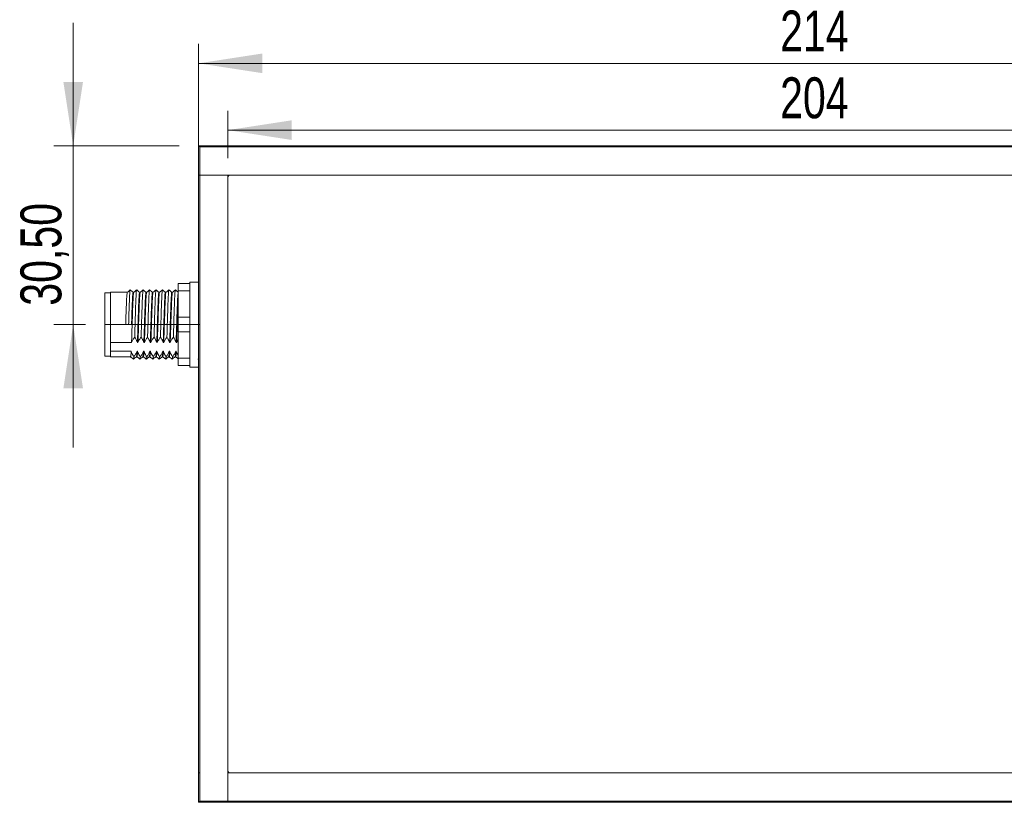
# Model space of a CAD drawing. Header units: millimetres. Extents: x 16 to 406, y 17 to 284.
# Tile 16 of 28: x 200 to 251, y 124 to 165. Entities that reach past the tile are written whole.
import ezdxf

# ---------------------------------------------------------------- set-up
doc = ezdxf.new("R2010")
doc.units = ezdxf.units.MM
doc.linetypes.add('CENTERX2', pattern=[20.32, 12.7, -2.54, 2.54, -2.54])
doc.styles.add('SLDTEXTSTYLE0', font='TXT', dxfattribs={"width": 0.75})
doc.dimstyles.new('SLDDIMSTYLE0', dxfattribs={"dimtxt": 2.116667, "dimasz": 3.302, "dimexe": 0, "dimexo": 0.0625, "dimgap": 0.529167, "dimtad": 1, "dimtoh": 1, "dimlfac": 3.3, "dimrnd": 1e-09, "dimzin": 12, "dimdsep": 46, "dimtxsty": 'SLDTEXTSTYLE0', "dimsah": 1, "dimcen": 0.09, "dimadec": 0, "dimazin": 0, "dimtfac": 1, "dimtofl": 0, "dimtmove": 0, "dimatfit": 3, "dimfxl": 1, "dimtolj": 1, "dimtzin": 12, "dimarcsym": 0})
doc.dimstyles.new('SLDDIMSTYLE2', dxfattribs={"dimtxt": 2.116667, "dimasz": 3.302, "dimexe": 0, "dimexo": 0.0625, "dimgap": 0.529167, "dimtad": 1, "dimtoh": 1, "dimlfac": 3.3, "dimrnd": 1e-09, "dimzin": 12, "dimdsep": 46, "dimtxsty": 'SLDTEXTSTYLE0', "dimsah": 1, "dimcen": 0.09, "dimadec": 0, "dimazin": 0, "dimtfac": 1, "dimtofl": 0, "dimtmove": 0, "dimatfit": 3, "dimfxl": 1, "dimtolj": 1, "dimtzin": 12, "dimarcsym": 0})

# ---------------------------------------------------------------- blocks, each defined once
blk = doc.blocks.new('*D84')
at = {"color": 7, "linetype": 'Continuous', "lineweight": 0}
for p, q in [((202.655, 158.201), (202.655, 164.551)), ((208.134, 158.201), (201.655, 158.201)), ((202.655, 148.958), (202.655, 158.201)), ((203.285, 148.958), (201.655, 148.958)), ((202.655, 148.958), (202.655, 142.608))]:
    blk.add_line(p, q, dxfattribs=at)
for points in [[(202.655, 158.201), (203.163, 161.503), (202.147, 161.503)], [(202.655, 148.958), (202.147, 145.656), (203.163, 145.656)]]:
    blk.add_solid(points, dxfattribs=at)
at = {"color": 7, "linetype": 'Continuous', "lineweight": 0, "insert": (199.927, 149.931), "char_height": 2.1167, "attachment_point": 1, "rotation": 90, "style": 'SLDTEXTSTYLE0'}
blk.add_mtext('30,50', dxfattribs=at)
blk = doc.blocks.new('*D87')
at = {"color": 7, "linetype": 'Continuous', "lineweight": 0}
for p, q in [((210.649, 157.564), (210.649, 160.009)), ((272.467, 157.564), (272.467, 160.009)), ((272.467, 159.009), (210.649, 159.009))]:
    blk.add_line(p, q, dxfattribs=at)
for points in [[(210.649, 159.009), (213.951, 158.501), (213.951, 159.517)], [(272.467, 159.009), (269.165, 159.517), (269.165, 158.501)]]:
    blk.add_solid(points, dxfattribs=at)
at = {"color": 7, "linetype": 'Continuous', "lineweight": 0, "insert": (239.198, 161.738), "char_height": 2.1167, "attachment_point": 1, "style": 'SLDTEXTSTYLE0'}
blk.add_mtext('204', dxfattribs=at)
blk = doc.blocks.new('*D88')
at = {"color": 7, "linetype": 'Continuous', "lineweight": 0}
for p, q in [((209.134, 157.686), (209.134, 163.461)), ((273.982, 159.201), (273.982, 163.461)), ((209.134, 162.461), (273.982, 162.461))]:
    blk.add_line(p, q, dxfattribs=at)
for points in [[(209.134, 162.461), (212.436, 161.953), (212.436, 162.969)], [(273.982, 162.461), (270.68, 162.969), (270.68, 161.953)]]:
    blk.add_solid(points, dxfattribs=at)
at = {"color": 7, "linetype": 'Continuous', "lineweight": 0, "insert": (239.198, 165.19), "char_height": 2.1167, "attachment_point": 1, "style": 'SLDTEXTSTYLE0'}
blk.add_mtext('214', dxfattribs=at)

msp = doc.modelspace()

# ---------------------------------------------------------------- linework, layer by layer
at = {"color": 7, "linetype": 'Continuous', "lineweight": 15}
for p, q in [((209.1335, 158.2008), (209.1941, 158.1402)), ((209.1335, 158.2008), (210.6487, 158.2008)), ((209.1335, 156.6856), (209.1335, 158.2008)), ((209.1941, 158.1402), (209.1941, 156.6856)), ((210.6487, 158.1402), (209.1941, 158.1402)), ((210.6487, 158.1402), (210.6487, 158.2008)), ((210.6487, 158.2008), (272.4669, 158.2008)), ((272.4669, 158.1402), (210.6487, 158.1402)), ((209.1335, 125.7765), (209.1335, 156.6856)), ((209.1335, 156.6856), (209.1941, 156.6856)), ((209.1941, 156.6856), (209.1335, 156.6856)), ((209.1941, 156.6856), (209.1941, 125.7765)), ((209.1941, 156.6856), (210.6487, 156.6856)), ((272.4669, 156.6856), (209.1941, 156.6856)), ((210.6487, 156.6856), (210.6487, 124.322)), ((210.6487, 125.8977), (210.6487, 156.5644)), ((210.7699, 156.6856), (272.3457, 156.6856)), ((208.0729, 151.0796), (208.679, 151.0796)), ((208.0729, 150.7008), (208.0729, 151.0796)), ((208.679, 150.7008), (208.0729, 150.7008)), ((208.0729, 150.7008), (208.0729, 149.3371)), ((208.679, 151.1553), (208.679, 151.0796)), ((208.679, 151.0796), (208.679, 150.7008)), ((208.679, 150.7008), (208.679, 150.5143)), ((204.2851, 147.322), (204.2851, 150.5947)), ((204.5881, 148.025), (204.5881, 150.625)), ((208.679, 150.5143), (208.679, 149.5236)), ((208.0729, 148.5796), (208.0729, 149.3371)), ((208.0729, 149.3371), (208.679, 149.3371)), ((208.679, 149.5236), (208.679, 149.3371)), ((208.679, 149.3371), (208.679, 148.5796)), ((205.3684, 148.9583), (205.5199, 148.9583)), ((205.5199, 148.9583), (205.6714, 148.9583)), ((208.679, 148.5796), (208.0729, 148.5796)), ((208.0729, 148.5796), (208.0729, 147.2159)), ((208.679, 148.5796), (208.679, 148.3931)), ((208.679, 148.3931), (208.679, 147.4024)), ((204.5881, 148.025), (205.67, 148.025)), ((204.5881, 148.025), (204.5881, 147.8013)), ((204.5881, 147.8013), (204.5881, 147.5776)), ((205.973, 148.025), (206.0033, 148.025)), ((206.3063, 148.025), (206.3366, 148.025)), ((206.6397, 148.025), (206.67, 148.025)), ((206.973, 148.025), (207.0033, 148.025)), ((207.3063, 148.025), (207.3366, 148.025)), ((207.6397, 148.025), (207.67, 148.025)), ((207.973, 148.025), (208.0033, 148.025)), ((205.6501, 147.5776), (204.5881, 147.5776)), ((204.5881, 147.2917), (204.5881, 147.5776)), ((205.9835, 147.5776), (205.9532, 147.5776)), ((206.3168, 147.5776), (206.2865, 147.5776)), ((206.6501, 147.5776), (206.6198, 147.5776)), ((206.9835, 147.5776), (206.9532, 147.5776)), ((207.3168, 147.5776), (207.2865, 147.5776)), ((207.6501, 147.5776), (207.6198, 147.5776)), ((207.9835, 147.5776), (207.9532, 147.5776)), ((208.0729, 147.2159), (208.679, 147.2159)), ((208.0729, 146.8371), (208.0729, 147.2159)), ((208.679, 147.4024), (208.679, 147.2159)), ((208.679, 147.2159), (208.679, 146.8371)), ((208.679, 146.8371), (208.0729, 146.8371)), ((208.679, 146.8371), (208.679, 146.7614)), ((209.1941, 125.7765), (209.1335, 125.7765)), ((209.1335, 124.2614), (209.1335, 125.7765)), ((209.1941, 125.7765), (209.1941, 124.322)), ((210.6487, 125.7765), (210.6487, 124.322)), ((210.6487, 125.7765), (273.9214, 125.7765)), ((272.3457, 125.7765), (210.7699, 125.7765)), ((209.1335, 124.2614), (209.1941, 124.322)), ((210.6487, 124.2614), (209.1335, 124.2614)), ((209.1941, 124.322), (210.6487, 124.322)), ((210.6487, 124.322), (210.6487, 124.2614)), ((210.6487, 124.322), (272.4669, 124.322)), ((210.6487, 124.2614), (210.6487, 124.322)), ((272.4669, 124.2614), (210.6487, 124.2614))]:
    msp.add_line(p, q, dxfattribs=at)
at = {"color": 7, "linetype": 'CENTERX2', "lineweight": 0}
msp.add_line((204.2851, 148.9583), (209.1941, 148.9583), dxfattribs=at)
at = {"color": 7, "linetype": 'Continuous', "lineweight": 15}
for centre, start, end in [((210.7699, 156.5644), 90, 180), ((210.7699, 125.8977), 180, 270)]:
    msp.add_arc(centre, 0.1212, start, end, dxfattribs=at)
for points, knots in [([(205.6032, 150.7462), (205.5779, 150.726), (205.5274, 150.6856), (205.4768, 150.6452), (205.4516, 150.625)], [0, 0, 0, 0, 0.4999968, 1, 1, 1, 1]), ([(205.6032, 150.7284), (205.601, 150.7324), (205.5939, 150.7454), (205.581, 150.6106), (205.5655, 150.3395), (205.5509, 149.9462), (205.5349, 149.4744), (205.5249, 149.1295), (205.5199, 148.9583)], [0, 0, 0, 0, 0.0798822, 0.2650562, 0.4495717, 0.6312445, 0.8170144, 1, 1, 1, 1]), ([(205.7565, 150.624), (205.7313, 150.6442), (205.6807, 150.6846), (205.6302, 150.725), (205.605, 150.7452)], [0, 0, 0, 0, 0.4999993, 1, 1, 1, 1]), ([(205.9354, 150.7457), (205.9101, 150.7255), (205.8596, 150.6851), (205.8091, 150.6447), (205.7838, 150.6245)], [0, 0, 0, 0, 0.5000063, 1, 1, 1, 1]), ([(205.9378, 150.7302), (205.9363, 150.7358), (205.9298, 150.7597), (205.9178, 150.6512), (205.9019, 150.4095), (205.8875, 150.0375), (205.8717, 149.5797), (205.8574, 149.1122), (205.8454, 148.6798), (205.8376, 148.4346), (205.8336, 148.3106)], [0, 0, 0, 0, 0.045355, 0.1925315, 0.3404963, 0.4852993, 0.6333119, 0.780405, 0.8889715, 1, 1, 1, 1]), ([(206.0893, 150.6245), (206.064, 150.6447), (206.0135, 150.6851), (205.963, 150.7256), (205.9377, 150.7458)], [0, 0, 0, 0, 0.5000026, 1, 1, 1, 1]), ([(206.2687, 150.7457), (206.2435, 150.7255), (206.1929, 150.6851), (206.1424, 150.6447), (206.1171, 150.6245)], [0, 0, 0, 0, 0.5000018, 1, 1, 1, 1]), ([(206.2711, 150.7392), (206.2706, 150.7417), (206.2651, 150.7696), (206.2546, 150.6836), (206.2385, 150.4745), (206.224, 150.1247), (206.2084, 149.683), (206.1934, 149.2047), (206.1804, 148.7332), (206.1714, 148.4525), (206.1669, 148.3106)], [0, 0, 0, 0, 0.0146599, 0.1609068, 0.3092476, 0.4542886, 0.6017229, 0.7495516, 0.8734437, 1, 1, 1, 1]), ([(206.4226, 150.6245), (206.3974, 150.6447), (206.3468, 150.6851), (206.2963, 150.7256), (206.271, 150.7458)], [0, 0, 0, 0, 0.49999357, 1, 1, 1, 1]), ([(206.6021, 150.7457), (206.5768, 150.7255), (206.5263, 150.6851), (206.4757, 150.6447), (206.4505, 150.6245)], [0, 0, 0, 0, 0.5000063, 1, 1, 1, 1]), ([(206.6019, 150.7313), (206.5984, 150.7267), (206.5898, 150.7154), (206.5752, 150.5273), (206.5604, 150.2092), (206.5452, 149.7829), (206.5294, 149.2973), (206.5153, 148.7871), (206.5053, 148.4704), (206.5003, 148.3106)], [0, 0, 0, 0, 0.1083483, 0.26037767, 0.40966021, 0.55979338, 0.71167234, 0.85456663, 1, 1, 1, 1]), ([(206.756, 150.6245), (206.7307, 150.6447), (206.6802, 150.6851), (206.6296, 150.7256), (206.6044, 150.7458)], [0, 0, 0, 0, 0.5000026, 1, 1, 1, 1]), ([(206.9354, 150.7457), (206.9101, 150.7255), (206.8596, 150.6851), (206.8091, 150.6447), (206.7838, 150.6245)], [0, 0, 0, 0, 0.5000018, 1, 1, 1, 1]), ([(206.9353, 150.7299), (206.9328, 150.7302), (206.9254, 150.7312), (206.9119, 150.5786), (206.8967, 150.2874), (206.8819, 149.8802), (206.8658, 149.3993), (206.8512, 148.8809), (206.8403, 148.5159), (206.8343, 148.333), (206.8336, 148.3106)], [0, 0, 0, 0, 0.0762709, 0.2280785, 0.3784077, 0.5275057, 0.6795389, 0.8285543, 0.9789798, 1, 1, 1, 1]), ([(207.0893, 150.6245), (207.064, 150.6447), (207.0135, 150.6851), (206.963, 150.7256), (206.9377, 150.7458)], [0, 0, 0, 0, 0.49999357, 1, 1, 1, 1]), ([(207.2687, 150.7457), (207.2435, 150.7255), (207.1929, 150.6851), (207.1424, 150.6447), (207.1171, 150.6245)], [0, 0, 0, 0, 0.5000063, 1, 1, 1, 1]), ([(207.2687, 150.7342), (207.2672, 150.736), (207.2609, 150.7439), (207.2487, 150.6238), (207.2331, 150.361), (207.2186, 149.974), (207.2026, 149.5061), (207.1875, 148.9921), (207.1758, 148.586), (207.1688, 148.368), (207.1669, 148.3106)], [0, 0, 0, 0, 0.0444314, 0.1957131, 0.3468602, 0.4953272, 0.6472078, 0.7972097, 0.9465627, 1, 1, 1, 1]), ([(207.4227, 150.6245), (207.3974, 150.6447), (207.3468, 150.6851), (207.2963, 150.7256), (207.271, 150.7458)], [0, 0, 0, 0, 0.5000026, 1, 1, 1, 1]), ([(207.6021, 150.7457), (207.5768, 150.7255), (207.5263, 150.6851), (207.4757, 150.6447), (207.4505, 150.6245)], [0, 0, 0, 0, 0.5000018, 1, 1, 1, 1]), ([(207.6044, 150.7371), (207.6032, 150.7404), (207.5971, 150.7566), (207.5855, 150.6642), (207.5696, 150.4289), (207.5552, 150.0643), (207.5394, 149.6109), (207.5238, 149.1033), (207.5114, 148.6571), (207.5032, 148.4034), (207.5003, 148.3106)], [0, 0, 0, 0, 0.0361355, 0.1830726, 0.3311914, 0.4760272, 0.6239071, 0.7712611, 0.9163449, 1, 1, 1, 1]), ([(207.756, 150.6245), (207.7307, 150.6447), (207.6802, 150.6851), (207.6296, 150.7256), (207.6044, 150.7458)], [0, 0, 0, 0, 0.49999357, 1, 1, 1, 1]), ([(207.9354, 150.7457), (207.9101, 150.7255), (207.8596, 150.6851), (207.8091, 150.6447), (207.7838, 150.6245)], [0, 0, 0, 0, 0.5000063, 1, 1, 1, 1]), ([(207.9353, 150.7378), (207.931, 150.7266), (207.9216, 150.7023), (207.9062, 150.4878), (207.8916, 150.1514), (207.8761, 149.713), (207.8603, 149.2142), (207.8469, 148.7292), (207.8377, 148.439), (207.8336, 148.3106)], [0, 0, 0, 0, 0.1309488, 0.2829371, 0.4316544, 0.5824224, 0.7339979, 0.8823344, 1, 1, 1, 1]), ([(208.0729, 150.6376), (208.0531, 150.6535), (208.0081, 150.6895), (207.963, 150.7256), (207.9377, 150.7458)], [0, 0, 0, 0, 0.4394173, 1, 1, 1, 1]), ([(205.4516, 150.6084), (205.4495, 150.6121), (205.4424, 150.6242), (205.4295, 150.4985), (205.414, 150.2459), (205.3994, 149.8792), (205.3834, 149.4394), (205.3734, 149.1179), (205.3684, 148.9583)], [0, 0, 0, 0, 0.0792571, 0.2645572, 0.4491983, 0.6309937, 0.8168903, 1, 1, 1, 1]), ([(205.7838, 150.6162), (205.7831, 150.6183), (205.7774, 150.6351), (205.7663, 150.5343), (205.7504, 150.3117), (205.736, 149.9642), (205.7201, 149.5378), (205.7047, 149.0617), (205.6901, 148.5781), (205.6779, 148.2334), (205.6714, 148.0612), (205.67, 148.025)], [0, 0, 0, 0, 0.01903927, 0.15418844, 0.2900618, 0.42303086, 0.55894809, 0.69402072, 0.82738803, 0.96364189, 1, 1, 1, 1]), ([(205.7548, 150.6084), (205.7526, 150.6121), (205.7455, 150.6244), (205.7325, 150.4986), (205.717, 150.2459), (205.7025, 149.8792), (205.6864, 149.4394), (205.6764, 149.1179), (205.6714, 148.9583)], [0, 0, 0, 0, 0.0808166, 0.2658029, 0.4501312, 0.6316188, 0.8172005, 1, 1, 1, 1]), ([(206.0881, 150.613), (206.087, 150.6166), (206.0809, 150.6363), (206.0693, 150.5355), (206.0535, 150.3114), (206.0391, 149.9643), (206.0232, 149.5377), (206.0077, 149.0617), (205.9931, 148.5781), (205.981, 148.2334), (205.9744, 148.0612), (205.973, 148.025)], [0, 0, 0, 0, 0.0304817, 0.1640544, 0.2983429, 0.4297609, 0.5640928, 0.6975898, 0.8294015, 0.964066, 1, 1, 1, 1]), ([(206.1171, 150.6205), (206.1125, 150.6069), (206.1027, 150.5784), (206.087, 150.3675), (206.0725, 150.0468), (206.0569, 149.6337), (206.0411, 149.1652), (206.0267, 148.6801), (206.0135, 148.2944), (206.0058, 148.091), (206.0033, 148.025)], [0, 0, 0, 0, 0.12578784, 0.26188082, 0.39494549, 0.53020642, 0.6658293, 0.79872327, 0.93465313, 1, 1, 1, 1]), ([(206.4214, 150.6236), (206.4213, 150.6241), (206.4162, 150.6468), (206.4061, 150.5653), (206.39, 150.3721), (206.3755, 150.0455), (206.3599, 149.634), (206.3442, 149.1651), (206.3298, 148.6801), (206.3165, 148.2944), (206.3088, 148.091), (206.3063, 148.025)], [0, 0, 0, 0, 0.0027451, 0.1354356, 0.2700267, 0.4016229, 0.5353911, 0.6695172, 0.8009446, 0.9353743, 1, 1, 1, 1]), ([(206.4504, 150.611), (206.4468, 150.6067), (206.4383, 150.5962), (206.4237, 150.4209), (206.4089, 150.1243), (206.3937, 149.7272), (206.3777, 149.2678), (206.3633, 148.7832), (206.3491, 148.3567), (206.3403, 148.1215), (206.3366, 148.025)], [0, 0, 0, 0, 0.0967014, 0.2328881, 0.3666137, 0.5011015, 0.6371534, 0.7701414, 0.9056234, 1, 1, 1, 1]), ([(206.7547, 150.6146), (206.7507, 150.6102), (206.7418, 150.6001), (206.7267, 150.4214), (206.7119, 150.1242), (206.6967, 149.7272), (206.6807, 149.2678), (206.6663, 148.7832), (206.6521, 148.3567), (206.6433, 148.1215), (206.6397, 148.025)], [0, 0, 0, 0, 0.1069508, 0.2415923, 0.3738005, 0.5067623, 0.6412705, 0.7727495, 0.9066943, 1, 1, 1, 1]), ([(206.7837, 150.6077), (206.7813, 150.6088), (206.7738, 150.6121), (206.7604, 150.4683), (206.7452, 150.1974), (206.7304, 149.8177), (206.7143, 149.3692), (206.6997, 148.8867), (206.6847, 148.4201), (206.6748, 148.1527), (206.67, 148.025)], [0, 0, 0, 0, 0.0677481, 0.2037825, 0.3384916, 0.4720972, 0.6083337, 0.7418651, 0.8766607, 1, 1, 1, 1]), ([(207.0881, 150.6088), (207.0852, 150.6105), (207.0773, 150.6151), (207.0635, 150.4689), (207.0482, 150.1973), (207.0335, 149.8177), (207.0174, 149.3692), (207.0027, 148.8867), (206.9878, 148.4201), (206.9778, 148.1527), (206.973, 148.025)], [0, 0, 0, 0, 0.07848211, 0.21295016, 0.34610823, 0.47817551, 0.61284334, 0.74483731, 0.8780808, 1, 1, 1, 1]), ([(207.1184, 150.6091), (207.1166, 150.6132), (207.1097, 150.6282), (207.0972, 150.5104), (207.0815, 150.266), (207.0671, 149.9052), (207.0511, 149.4688), (207.036, 148.9903), (207.0204, 148.4845), (207.0093, 148.1845), (207.0033, 148.025)], [0, 0, 0, 0, 0.0501599, 0.1842224, 0.3181655, 0.4497329, 0.5843263, 0.7172543, 0.849607, 1, 1, 1, 1]), ([(207.4214, 150.6091), (207.4196, 150.6132), (207.4128, 150.6282), (207.4002, 150.5104), (207.3846, 150.266), (207.3701, 149.9052), (207.3541, 149.4688), (207.339, 148.9903), (207.3234, 148.4845), (207.3123, 148.1845), (207.3063, 148.025)], [0, 0, 0, 0, 0.0501599, 0.1842224, 0.3181655, 0.4497329, 0.5843263, 0.7172543, 0.849607, 1, 1, 1, 1]), ([(207.4518, 150.6156), (207.4509, 150.6186), (207.4451, 150.6396), (207.434, 150.5452), (207.4181, 150.3301), (207.4036, 149.9892), (207.3878, 149.5666), (207.3723, 149.0939), (207.3561, 148.5505), (207.3437, 148.2169), (207.3366, 148.025)], [0, 0, 0, 0, 0.0221244, 0.1555432, 0.2900353, 0.4215456, 0.5558207, 0.6896182, 0.8213537, 1, 1, 1, 1]), ([(207.7548, 150.6156), (207.754, 150.6186), (207.7481, 150.6396), (207.737, 150.5452), (207.7211, 150.3301), (207.7067, 149.9892), (207.6909, 149.5666), (207.6753, 149.0939), (207.6591, 148.5505), (207.6468, 148.2169), (207.6397, 148.025)], [0, 0, 0, 0, 0.0221244, 0.1555432, 0.2900353, 0.4215457, 0.5558207, 0.6896182, 0.8213537, 1, 1, 1, 1]), ([(207.7838, 150.6171), (207.7794, 150.6066), (207.7701, 150.5839), (207.7547, 150.3841), (207.7401, 150.0705), (207.7246, 149.662), (207.7088, 149.1961), (207.6955, 148.7479), (207.6821, 148.3489), (207.674, 148.133), (207.67, 148.025)], [0, 0, 0, 0, 0.1170411, 0.2531721, 0.3863724, 0.52141, 0.657171, 0.7900302, 0.8948797, 1, 1, 1, 1]), ([(208.0729, 150.5534), (208.0678, 150.4987), (208.0575, 150.3879), (208.0431, 150.0681), (208.0277, 149.6627), (208.0118, 149.1959), (207.9985, 148.748), (207.9851, 148.3489), (207.9771, 148.133), (207.973, 148.025)], [0, 0, 0, 0, 0.14815, 0.3000816, 0.4541086, 0.608961, 0.7605034, 0.8800972, 1, 1, 1, 1]), ([(208.0729, 150.0413), (208.0691, 149.9462), (208.0602, 149.7259), (208.0453, 149.2966), (208.0314, 148.8343), (208.0171, 148.3951), (208.0079, 148.1486), (208.0033, 148.025)], [0, 0, 0, 0, 0.1690608, 0.3918885, 0.6097578, 0.8042105, 1, 1, 1, 1]), ([(205.67, 148.025), (205.6915, 148.0738), (205.7239, 148.1474), (205.7833, 148.2414), (205.8168, 148.2875), (205.8336, 148.3106)], [0, 0, 0, 0, 0.4964617, 0.7479036, 1, 1, 1, 1]), ([(205.8336, 148.3106), (205.8475, 148.2891), (205.8841, 148.2327), (205.9346, 148.138), (205.9602, 148.0627), (205.973, 148.025)], [0, 0, 0, 0, 0.234091, 0.6153338, 1, 1, 1, 1]), ([(206.0033, 148.025), (206.0248, 148.0738), (206.0572, 148.1474), (206.1166, 148.2414), (206.1502, 148.2875), (206.1669, 148.3106)], [0, 0, 0, 0, 0.4964609, 0.7479032, 1, 1, 1, 1]), ([(206.1669, 148.3106), (206.1809, 148.2891), (206.2175, 148.2327), (206.2679, 148.138), (206.2935, 148.0627), (206.3063, 148.025)], [0, 0, 0, 0, 0.2340906, 0.6153345, 1, 1, 1, 1]), ([(206.3366, 148.025), (206.3582, 148.0738), (206.3906, 148.1474), (206.45, 148.2414), (206.4835, 148.2875), (206.5003, 148.3106)], [0, 0, 0, 0, 0.4964617, 0.7479036, 1, 1, 1, 1]), ([(206.5003, 148.3106), (206.5142, 148.2891), (206.5508, 148.2327), (206.6012, 148.138), (206.6268, 148.0627), (206.6397, 148.025)], [0, 0, 0, 0, 0.234091, 0.6153338, 1, 1, 1, 1]), ([(206.67, 148.025), (206.6915, 148.0738), (206.7239, 148.1474), (206.7833, 148.2414), (206.8168, 148.2875), (206.8336, 148.3106)], [0, 0, 0, 0, 0.4964609, 0.7479032, 1, 1, 1, 1]), ([(206.8336, 148.3106), (206.8475, 148.2891), (206.8841, 148.2327), (206.9346, 148.138), (206.9602, 148.0627), (206.973, 148.025)], [0, 0, 0, 0, 0.2340906, 0.6153345, 1, 1, 1, 1]), ([(207.0033, 148.025), (207.0248, 148.0738), (207.0572, 148.1474), (207.1166, 148.2414), (207.1502, 148.2875), (207.1669, 148.3106)], [0, 0, 0, 0, 0.4964617, 0.7479036, 1, 1, 1, 1]), ([(207.1669, 148.3106), (207.1809, 148.2891), (207.2175, 148.2327), (207.2679, 148.138), (207.2935, 148.0627), (207.3063, 148.025)], [0, 0, 0, 0, 0.234091, 0.6153338, 1, 1, 1, 1]), ([(207.3366, 148.025), (207.3582, 148.0738), (207.3906, 148.1474), (207.45, 148.2414), (207.4835, 148.2875), (207.5003, 148.3106)], [0, 0, 0, 0, 0.4964609, 0.7479032, 1, 1, 1, 1]), ([(207.5003, 148.3106), (207.5142, 148.2891), (207.5508, 148.2327), (207.6012, 148.138), (207.6268, 148.0627), (207.6397, 148.025)], [0, 0, 0, 0, 0.2340906, 0.6153345, 1, 1, 1, 1]), ([(207.67, 148.025), (207.6915, 148.0738), (207.7239, 148.1474), (207.7833, 148.2414), (207.8168, 148.2875), (207.8336, 148.3106)], [0, 0, 0, 0, 0.4964617, 0.7479036, 1, 1, 1, 1]), ([(207.8336, 148.3106), (207.8475, 148.2891), (207.8841, 148.2327), (207.9346, 148.138), (207.9602, 148.0627), (207.973, 148.025)], [0, 0, 0, 0, 0.234091, 0.6153338, 1, 1, 1, 1]), ([(205.6171, 147.2922), (205.6424, 147.272), (205.6929, 147.2316), (205.7435, 147.1912), (205.7687, 147.171)], [0, 0, 0, 0, 0.50000256, 1, 1, 1, 1]), ([(205.6501, 147.5776), (205.6481, 147.544), (205.6408, 147.4253), (205.6298, 147.3061), (205.6216, 147.3066), (205.6184, 147.3068)], [0, 0, 0, 0, 0.1934547, 0.6832409, 1, 1, 1, 1]), ([(205.7895, 147.2919), (205.7756, 147.3134), (205.739, 147.3699), (205.6886, 147.4646), (205.663, 147.5398), (205.6501, 147.5776)], [0, 0, 0, 0, 0.2340907, 0.6153347, 1, 1, 1, 1]), ([(205.771, 147.1709), (205.7963, 147.1911), (205.8468, 147.2316), (205.8974, 147.272), (205.9226, 147.2922)], [0, 0, 0, 0, 0.49999735, 1, 1, 1, 1]), ([(205.7895, 147.2919), (205.7852, 147.2458), (205.7789, 147.1779), (205.773, 147.1816), (205.7711, 147.1828)], [0, 0, 0, 0, 0.6790099, 1, 1, 1, 1]), ([(205.9532, 147.5776), (205.9316, 147.5287), (205.8992, 147.4552), (205.8398, 147.3611), (205.8063, 147.315), (205.7895, 147.2919)], [0, 0, 0, 0, 0.4964606, 0.7479035, 1, 1, 1, 1]), ([(205.9532, 147.5776), (205.9511, 147.544), (205.9439, 147.4255), (205.9333, 147.3093), (205.9255, 147.3088), (205.9227, 147.3086)], [0, 0, 0, 0, 0.2016434, 0.7121619, 1, 1, 1, 1]), ([(205.9505, 147.2922), (205.9757, 147.272), (206.0263, 147.2316), (206.0768, 147.1912), (206.1021, 147.171)], [0, 0, 0, 0, 0.499998, 1, 1, 1, 1]), ([(205.9835, 147.5776), (205.9825, 147.5616), (205.9764, 147.4577), (205.9654, 147.3215), (205.9561, 147.3062), (205.9518, 147.2991)], [0, 0, 0, 0, 0.0890892, 0.5794109, 1, 1, 1, 1]), ([(206.1229, 147.2919), (206.1089, 147.3134), (206.0723, 147.3699), (206.0219, 147.4646), (205.9963, 147.5398), (205.9835, 147.5776)], [0, 0, 0, 0, 0.2340911, 0.615334, 1, 1, 1, 1]), ([(206.1044, 147.1709), (206.1296, 147.1911), (206.1802, 147.2316), (206.2307, 147.272), (206.256, 147.2922)], [0, 0, 0, 0, 0.5000019, 1, 1, 1, 1]), ([(206.1229, 147.2919), (206.1191, 147.2523), (206.1128, 147.1853), (206.1069, 147.1804), (206.1044, 147.1784)], [0, 0, 0, 0, 0.5909076, 1, 1, 1, 1]), ([(206.2865, 147.5776), (206.265, 147.5287), (206.2326, 147.4552), (206.1732, 147.3611), (206.1396, 147.315), (206.1229, 147.2919)], [0, 0, 0, 0, 0.4964596, 0.747904, 1, 1, 1, 1]), ([(206.2865, 147.5776), (206.2855, 147.5616), (206.2794, 147.4577), (206.2688, 147.3254), (206.2599, 147.31), (206.256, 147.3033)], [0, 0, 0, 0, 0.0927888, 0.6034721, 1, 1, 1, 1]), ([(206.3168, 147.5776), (206.3116, 147.5016), (206.3012, 147.3507), (206.2904, 147.273), (206.2846, 147.298), (206.2837, 147.3017)], [0, 0, 0, 0, 0.463872, 0.9222006, 1, 1, 1, 1]), ([(206.2838, 147.2922), (206.3091, 147.272), (206.3596, 147.2316), (206.4101, 147.1912), (206.4354, 147.171)], [0, 0, 0, 0, 0.50000256, 1, 1, 1, 1]), ([(206.4562, 147.2919), (206.4423, 147.3134), (206.4057, 147.3699), (206.3552, 147.4646), (206.3296, 147.5398), (206.3168, 147.5776)], [0, 0, 0, 0, 0.2340907, 0.6153347, 1, 1, 1, 1]), ([(206.4562, 147.2919), (206.45, 147.2231), (206.443, 147.1449), (206.4361, 147.1772), (206.4353, 147.1811)], [0, 0, 0, 0, 0.8792564, 1, 1, 1, 1]), ([(206.4377, 147.1709), (206.463, 147.1911), (206.5135, 147.2316), (206.564, 147.272), (206.5893, 147.2922)], [0, 0, 0, 0, 0.49999735, 1, 1, 1, 1]), ([(206.6198, 147.5776), (206.5983, 147.5287), (206.5659, 147.4552), (206.5065, 147.3611), (206.473, 147.315), (206.4562, 147.2919)], [0, 0, 0, 0, 0.4964606, 0.7479035, 1, 1, 1, 1]), ([(206.6198, 147.5776), (206.6146, 147.502), (206.6043, 147.3518), (206.5938, 147.2733), (206.5885, 147.2952), (206.588, 147.2969)], [0, 0, 0, 0, 0.4828211, 0.9598725, 1, 1, 1, 1]), ([(206.6171, 147.2922), (206.6424, 147.272), (206.6929, 147.2316), (206.7435, 147.1912), (206.7687, 147.171)], [0, 0, 0, 0, 0.499998, 1, 1, 1, 1]), ([(206.6501, 147.5776), (206.6455, 147.5083), (206.6363, 147.3703), (206.6256, 147.2854), (206.6198, 147.3017), (206.6183, 147.3057)], [0, 0, 0, 0, 0.4306674, 0.858395, 1, 1, 1, 1]), ([(206.7895, 147.2919), (206.7756, 147.3134), (206.739, 147.3699), (206.6886, 147.4646), (206.663, 147.5398), (206.6501, 147.5776)], [0, 0, 0, 0, 0.2340911, 0.615334, 1, 1, 1, 1]), ([(206.7895, 147.2919), (206.7844, 147.236), (206.7772, 147.1591), (206.7705, 147.1818), (206.7686, 147.188)], [0, 0, 0, 0, 0.7261236, 1, 1, 1, 1]), ([(206.771, 147.1709), (206.7963, 147.1911), (206.8468, 147.2316), (206.8974, 147.272), (206.9226, 147.2922)], [0, 0, 0, 0, 0.5000019, 1, 1, 1, 1]), ([(206.9532, 147.5776), (206.9316, 147.5287), (206.8992, 147.4552), (206.8398, 147.3611), (206.8063, 147.315), (206.7895, 147.2919)], [0, 0, 0, 0, 0.4964596, 0.747904, 1, 1, 1, 1]), ([(206.9532, 147.5776), (206.9485, 147.5083), (206.9393, 147.3703), (206.9286, 147.2854), (206.9228, 147.3017), (206.9214, 147.3057)], [0, 0, 0, 0, 0.4306674, 0.858395, 1, 1, 1, 1]), ([(206.9505, 147.2922), (206.9757, 147.272), (207.0263, 147.2316), (207.0768, 147.1912), (207.1021, 147.171)], [0, 0, 0, 0, 0.50000256, 1, 1, 1, 1]), ([(206.9835, 147.5776), (206.9794, 147.5153), (206.9713, 147.3909), (206.9605, 147.2973), (206.9542, 147.3053), (206.9517, 147.3085)], [0, 0, 0, 0, 0.3783579, 0.7557417, 1, 1, 1, 1]), ([(207.1229, 147.2919), (207.1089, 147.3134), (207.0723, 147.3699), (207.0219, 147.4646), (206.9963, 147.5398), (206.9835, 147.5776)], [0, 0, 0, 0, 0.2340907, 0.6153347, 1, 1, 1, 1]), ([(207.1044, 147.1709), (207.1296, 147.1911), (207.1802, 147.2316), (207.2307, 147.272), (207.256, 147.2922)], [0, 0, 0, 0, 0.49999735, 1, 1, 1, 1]), ([(207.1229, 147.2919), (207.1188, 147.2468), (207.1125, 147.1771), (207.1065, 147.1856), (207.1044, 147.1886)], [0, 0, 0, 0, 0.6483835, 1, 1, 1, 1]), ([(207.2865, 147.5776), (207.265, 147.5287), (207.2326, 147.4552), (207.1732, 147.3611), (207.1396, 147.315), (207.1229, 147.2919)], [0, 0, 0, 0, 0.4964606, 0.7479035, 1, 1, 1, 1]), ([(207.2865, 147.5776), (207.2824, 147.5153), (207.2744, 147.3909), (207.2635, 147.2973), (207.2572, 147.3053), (207.2548, 147.3085)], [0, 0, 0, 0, 0.3783579, 0.7557417, 1, 1, 1, 1]), ([(207.2838, 147.2922), (207.3091, 147.272), (207.3596, 147.2316), (207.4101, 147.1912), (207.4354, 147.171)], [0, 0, 0, 0, 0.4999935, 1, 1, 1, 1]), ([(207.3168, 147.5776), (207.3097, 147.4714), (207.2988, 147.3084), (207.2886, 147.306), (207.2851, 147.3051)], [0, 0, 0, 0, 0.6513348, 1, 1, 1, 1]), ([(207.4562, 147.2919), (207.4423, 147.3134), (207.4057, 147.3699), (207.3552, 147.4646), (207.3296, 147.5398), (207.3168, 147.5776)], [0, 0, 0, 0, 0.2340911, 0.615334, 1, 1, 1, 1]), ([(207.4377, 147.1709), (207.463, 147.1911), (207.5135, 147.2316), (207.564, 147.272), (207.5893, 147.2922)], [0, 0, 0, 0, 0.5000019, 1, 1, 1, 1]), ([(207.4562, 147.2919), (207.4532, 147.2591), (207.4469, 147.1894), (207.441, 147.1882), (207.4378, 147.1875)], [0, 0, 0, 0, 0.4720753, 1, 1, 1, 1]), ([(207.6198, 147.5776), (207.5983, 147.5287), (207.5659, 147.4552), (207.5065, 147.3611), (207.473, 147.315), (207.4562, 147.2919)], [0, 0, 0, 0, 0.4964596, 0.747904, 1, 1, 1, 1]), ([(207.6198, 147.5776), (207.6127, 147.4704), (207.6023, 147.3126), (207.5925, 147.3089), (207.5894, 147.3077)], [0, 0, 0, 0, 0.6788494, 1, 1, 1, 1]), ([(207.6171, 147.2922), (207.6424, 147.272), (207.6929, 147.2316), (207.7435, 147.1912), (207.7687, 147.171)], [0, 0, 0, 0, 0.50000256, 1, 1, 1, 1]), ([(207.6501, 147.5776), (207.6442, 147.4939), (207.633, 147.3366), (207.6224, 147.2665), (207.6173, 147.293), (207.6172, 147.2935)], [0, 0, 0, 0, 0.52682977, 0.99046439, 1, 1, 1, 1]), ([(207.7895, 147.2919), (207.7756, 147.3134), (207.739, 147.3699), (207.6886, 147.4646), (207.663, 147.5398), (207.6501, 147.5776)], [0, 0, 0, 0, 0.2340907, 0.6153347, 1, 1, 1, 1]), ([(207.771, 147.1709), (207.7963, 147.1911), (207.8468, 147.2316), (207.8974, 147.272), (207.9226, 147.2922)], [0, 0, 0, 0, 0.49999735, 1, 1, 1, 1]), ([(207.7895, 147.2919), (207.7877, 147.2711), (207.7814, 147.2004), (207.7754, 147.1883), (207.7711, 147.1798)], [0, 0, 0, 0, 0.2944072, 1, 1, 1, 1]), ([(207.9532, 147.5776), (207.9316, 147.5287), (207.8992, 147.4552), (207.8398, 147.3611), (207.8063, 147.315), (207.7895, 147.2919)], [0, 0, 0, 0, 0.4964606, 0.7479035, 1, 1, 1, 1]), ([(207.9532, 147.5776), (207.9472, 147.4871), (207.9368, 147.3285), (207.9269, 147.3089), (207.9227, 147.3005)], [0, 0, 0, 0, 0.57047254, 1, 1, 1, 1]), ([(207.9835, 147.5776), (207.9787, 147.5067), (207.9687, 147.3584), (207.9577, 147.2755), (207.9515, 147.2997), (207.9504, 147.3042)], [0, 0, 0, 0, 0.42660526, 0.89283525, 1, 1, 1, 1]), ([(207.9505, 147.2922), (207.9757, 147.272), (208.0263, 147.2316), (208.0768, 147.1912), (208.1021, 147.171)], [0, 0, 0, 0, 0.4999935, 1, 1, 1, 1]), ([(208.0729, 147.3738), (208.0561, 147.4039), (208.0191, 147.4703), (207.996, 147.5397), (207.9835, 147.5776)], [0, 0, 0, 0, 0.4547374, 1, 1, 1, 1])]:
    msp.add_open_spline(points, degree=3, knots=knots, dxfattribs=at)
for points in [[(209.1335, 151.1553), (208.679, 151.1553)], [(204.5881, 150.5947), (204.2851, 150.5947)], [(205.4516, 150.625), (204.5881, 150.625)], [(205.7851, 150.625), (205.7548, 150.625)], [(206.4517, 150.625), (206.4214, 150.625)], [(206.785, 150.625), (206.7547, 150.625)], [(207.1184, 150.625), (207.0881, 150.625)], [(207.4518, 150.625), (207.4214, 150.625)], [(209.1335, 150.6376), (209.1171, 150.6245)], [(208.0033, 148.025), (208.0729, 148.1696)], [(204.2851, 147.322), (204.5881, 147.322)], [(204.5881, 147.2917), (205.6184, 147.2917)], [(205.9215, 147.2917), (205.9518, 147.2917)], [(206.2548, 147.2917), (206.285, 147.2917)], [(206.588, 147.2917), (206.6183, 147.2917)], [(206.9214, 147.2917), (206.9517, 147.2917)], [(207.2548, 147.2917), (207.2851, 147.2917)], [(207.9214, 147.2917), (207.9517, 147.2917)], [(209.1044, 147.1709), (209.1335, 147.1942)], [(208.679, 146.7614), (209.1335, 146.7614)]]:
    msp.add_open_spline(points, degree=1, dxfattribs=at)

# ---------------------------------------------------------------- dimensions: what is measured, and where the dimension line sits
at = {"color": 7, "linetype": 'Continuous', "lineweight": 0}
for base, p1, p2, picture, middle in [((273.982, 162.4612), (209.1335, 156.6856), (273.982, 158.2008), '*D88', (241.5412, 162.4612)), ((210.6487, 159.0094), (272.4669, 156.5644), (210.6487, 156.5644), '*D87', (241.5412, 159.0094))]:
    dim = msp.add_linear_dim(base=base, p1=p1, p2=p2, dimstyle='SLDDIMSTYLE0', dxfattribs=at)
    dim.commit()
    dim.dimension.update_dxf_attribs({"geometry": picture, "text_midpoint": middle, "dimtype": 160})
dim = msp.add_linear_dim(base=(202.6551, 158.2008), p1=(204.2851, 148.9583), p2=(209.1335, 158.2008), angle=90, dimstyle='SLDDIMSTYLE2', dxfattribs=at)
dim.commit()
dim.dimension.update_dxf_attribs({"geometry": '*D84', "text_midpoint": (202.6551, 153.4456), "dimtype": 160})

doc.saveas('drawing.dxf')
